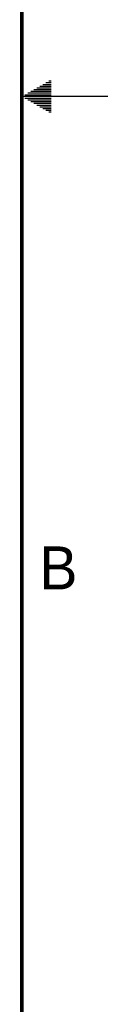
# Model space of a CAD drawing. Header units: inches. Extents: x 0 to 34, y 0 to 22.
# Tile 38 of 39: x 33.5 to 34, y 5.7 to 11.4. Entities that reach past the tile are written whole.
import ezdxf

# ---------------------------------------------------------------- set-up
doc = ezdxf.new("R2010")
doc.units = ezdxf.units.IN
doc.header["$LTSCALE"] = 1.87
doc.header["$MEASUREMENT"] = 0
doc.layers.get('0').update_dxf_attribs({"linetype": 'CONTINUOUS'})
doc.styles.add('TEXTSTYLE_2', font='txt')

msp = doc.modelspace()

# ---------------------------------------------------------------- linework, layer by layer
at = {"color": 2, "linetype": 'CONTINUOUS'}
for p, q in [((33.5866, 11.05), (33.6697, 11.05)), ((33.6039, 11.06), (33.6697, 11.06)), ((33.6213, 11.07), (33.6697, 11.07)), ((33.6386, 11.08), (33.6697, 11.08)), ((33.6559, 11.09), (33.6697, 11.09)), ((34, 11), (33.5, 11)), ((33.5173, 11.01), (33.6697, 11.01)), ((33.5173, 10.99), (33.6697, 10.99)), ((33.5347, 11.02), (33.6697, 11.02)), ((33.552, 11.03), (33.6697, 11.03)), ((33.5693, 11.04), (33.6697, 11.04)), ((33.5347, 10.98), (33.6697, 10.98)), ((33.552, 10.97), (33.6697, 10.97)), ((33.5693, 10.96), (33.6697, 10.96)), ((33.5866, 10.95), (33.6697, 10.95)), ((33.6039, 10.94), (33.6697, 10.94)), ((33.6213, 10.93), (33.6697, 10.93)), ((33.6386, 10.92), (33.6697, 10.92)), ((33.6559, 10.91), (33.6697, 10.91))]:
    msp.add_line(p, q, dxfattribs=at)
at = {"color": 7, "linetype": 'CONTINUOUS', "const_width": 0.02}
msp.add_lwpolyline([(33.5, 0.5), (33.5, 21.5)], dxfattribs=at)

# ---------------------------------------------------------------- texts
at = {"color": 2, "linetype": 'CONTINUOUS', "insert": (33.6006, 8.3845), "char_height": 0.25, "width": 0.25, "attachment_point": 1, "line_spacing_factor": 0.9, "style": 'TEXTSTYLE_2'}
msp.add_mtext('B', dxfattribs=at)

doc.saveas('drawing.dxf')
